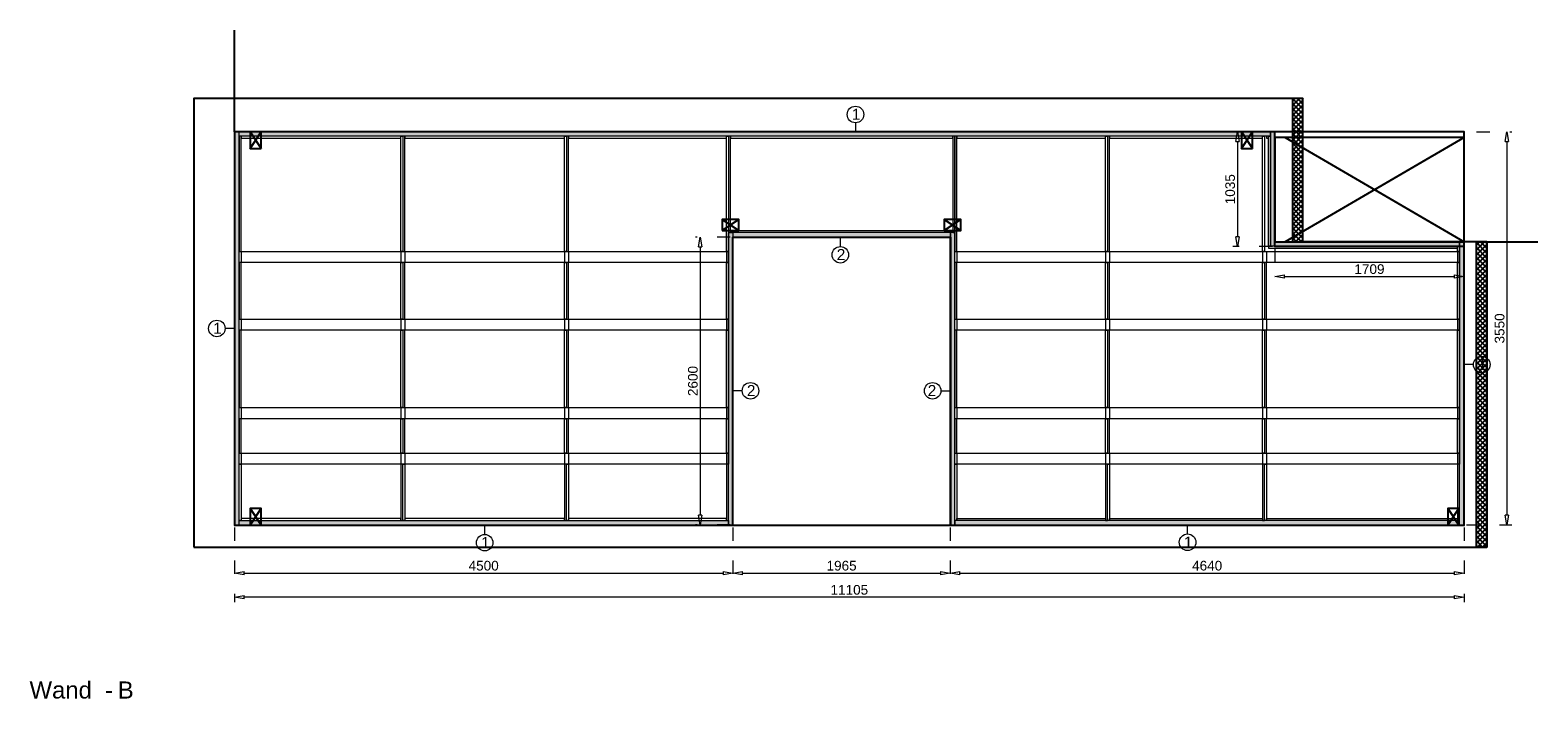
# Model space of a CAD drawing. Header units: millimetres. Extents: x 0 to 331873, y -101826 to 236919.
# Tile 14 of 57: x 166052 to 179670, y -25347 to -19309. Entities that reach past the tile are written whole.
import ezdxf

# ---------------------------------------------------------------- set-up
doc = ezdxf.new("R2010")
doc.units = ezdxf.units.MM
doc.header["$LTSCALE"] = 10
doc.linetypes.add('ACAD_ISO03W100', pattern=[30, 12, -18])
doc.linetypes.add('HIDDEN2', pattern=[0.1875, 0.125, -0.0625])
for name, color, linetype in [('$ symbolen', 8, 'Continuous'), ('40-h', 221, 'Continuous'), ('^ Bwkundig-bestaand', 250, 'Continuous'), ('DIM-DIM', 7, 'Continuous')]:
    doc.layers.add(name, color=color, linetype=linetype)
for name, color, linetype, lineweight in [('25-Staal-B', 150, 'Continuous', 25), ('40x120', 6, 'Continuous', 0), ('^ 0-Hout', 86, 'Continuous', 0), ('^ 0-Staal', 50, 'Continuous', 0), ('^ 0-Staal-txt', 7, 'Continuous', 0), ('s-horizontaal', 122, 'Continuous', 0)]:
    doc.layers.add(name, color=color, linetype=linetype, lineweight=lineweight)
doc.layers.add('omtrekwand', color=3, linetype='Continuous', plot=False)
doc.styles.add('Arial', font='arial.ttf')
doc.styles.get("Standard").update_dxf_attribs({"font": 'arial.ttf'})
doc.dimstyles.new('dim-11', dxfattribs={"dimscale": 35, "dimtxt": 2.5, "dimasz": 2.5, "dimexe": 1.25, "dimexo": 0.625, "dimtad": 1, "dimdec": 0, "dimtxsty": 'Arial', "dimblk": 'CLOSEDBLANK', "dimcen": 3, "dimclrd": 252, "dimclre": 252, "dimclrt": 7, "dimadec": 0, "dimazin": 0, "dimtfac": 1, "dimtdec": 0, "dimtmove": 0, "dimatfit": 3, "dimldrblk": 'CLOSEDBLANK', "dimfxl": 1, "dimlwd": 0, "dimlwe": 0, "dimarcsym": 0})
pattern_1 = [(45, (912.24, 0), (-22.4506403, 22.4506403), []), (135, (912.24, 0), (-22.4506403, -22.4506403), [])]

# ---------------------------------------------------------------- blocks, each defined once
blk = doc.blocks.new('kabeldoorvoer')
at = {"layer": '$ symbolen'}
blk.add_lwpolyline([(-150, 0), (0, 0), (0, 100), (-150, 100)], close=True, dxfattribs=at)
blk.add_lwpolyline([(-150, 100), (0, 0), (0, 100), (-150, 0)], dxfattribs=at)
blk = doc.blocks.new('staal_01')
at = {"layer": '^ 0-Staal'}
blk.add_lwpolyline([(0, 82), (0, 0)], dxfattribs=at)
blk.add_circle((0, 157), 74.7, dxfattribs=at)
at = {"layer": '^ 0-Staal', "insert": (-33, 209), "char_height": 100, "attachment_point": 1}
blk.add_mtext_dynamic_manual_height_columns('1', width=136.03, gutter_width=12.5, heights=[0], dxfattribs=at)
blk = doc.blocks.new('staal_01_onder')
at = {"layer": '^ 0-Staal'}
blk.add_lwpolyline([(157857, 52616), (157857, 52699)], dxfattribs=at)
blk.add_circle((157857, 52542), 74.7, dxfattribs=at)
at = {"layer": '^ 0-Staal', "insert": (157824, 52593), "char_height": 100, "attachment_point": 1}
blk.add_mtext_dynamic_manual_height_columns('1', width=136.03, gutter_width=12.5, heights=[0], dxfattribs=at)
blk = doc.blocks.new('staal_02_rechts')
at = {"layer": '^ 0-Staal'}
blk.add_lwpolyline([(82, 0), (0, 0)], dxfattribs=at)
blk.add_circle((157, 0), 74.7, dxfattribs=at)
at = {"layer": '^ 0-Staal', "insert": (124, 52), "char_height": 100, "attachment_point": 1}
blk.add_mtext_dynamic_manual_height_columns('2', width=136.03, gutter_width=12.5, heights=[0], dxfattribs=at)
blk = doc.blocks.new('staal_02_links')
at = {"layer": '^ 0-Staal'}
blk.add_lwpolyline([(-82, 0), (0, 0)], dxfattribs=at)
blk.add_circle((-157, 0), 74.7, dxfattribs=at)
at = {"layer": '^ 0-Staal', "insert": (-124, 52), "char_height": 100, "attachment_point": 3}
blk.add_mtext_dynamic_manual_height_columns('2', width=136.03, gutter_width=12.5, heights=[0], dxfattribs=at)
blk = doc.blocks.new('staal_02_onder')
at = {"layer": '^ 0-Staal'}
blk.add_lwpolyline([(0, -82), (0, 0)], dxfattribs=at)
blk.add_circle((0, -157), 74.7, dxfattribs=at)
at = {"layer": '^ 0-Staal', "insert": (-33, -105), "char_height": 100, "attachment_point": 1}
blk.add_mtext_dynamic_manual_height_columns('2', width=136.03, gutter_width=12.5, heights=[0], dxfattribs=at)
blk = doc.blocks.new('staal_01_links')
at = {"layer": '^ 0-Staal'}
blk.add_lwpolyline([(0, 0), (-82, 0)], dxfattribs=at)
blk.add_circle((-157, 0), 74.7, dxfattribs=at)
at = {"layer": '^ 0-Staal', "insert": (-190, 52), "char_height": 100, "attachment_point": 1}
blk.add_mtext_dynamic_manual_height_columns('1', width=136.03, gutter_width=12.5, heights=[0], dxfattribs=at)
blk = doc.blocks.new('staal_01_rechts')
at = {"layer": '^ 0-Staal'}
blk.add_lwpolyline([(82, 0), (0, 0)], dxfattribs=at)
blk.add_circle((157, 0), 74.7, dxfattribs=at)
at = {"layer": '^ 0-Staal', "insert": (124, 52), "char_height": 100, "attachment_point": 1}
blk.add_mtext_dynamic_manual_height_columns('1', width=136.03, gutter_width=12.5, heights=[0], dxfattribs=at)
blk = doc.blocks.new('_ClosedBlank')
at = {"color": 0, "linetype": 'ByBlock', "lineweight": -2}
for p, q in [((-1, 0.17), (0, 0)), ((-1, 0.17), (-1, -0.17)), ((0, 0), (-1, -0.17))]:
    blk.add_line(p, q, dxfattribs=at)
blk = doc.blocks.new('*D1070')
at = {"layer": 'Defpoints', "color": 0, "transparency": 16777216}
for p in [(200569, -48985), (205069, -48985), (205069, -49419)]:
    blk.add_point(p, dxfattribs=at)
at = {"layer": 'DIM-DIM', "color": 252, "linetype": 'ACAD_ISO03W100', "lineweight": 0, "transparency": 16777216}
for p, q in [((200569, -49007), (200569, -49463)), ((205069, -49007), (205069, -49463))]:
    blk.add_line(p, q, dxfattribs=at)
at = {"layer": 'DIM-DIM', "color": 252, "lineweight": 0, "transparency": 16777216}
blk.add_line((200657, -49419), (204982, -49419), dxfattribs=at)
at = {"layer": 'DIM-DIM', "color": 252, "lineweight": 0, "transparency": 16777216, "xscale": 87.5, "yscale": 87.5, "zscale": 87.5, "rotation": 180}
blk.add_blockref('_ClosedBlank', (200569, -49419), dxfattribs=at)
at = {"layer": 'DIM-DIM', "color": 252, "lineweight": 0, "transparency": 16777216, "xscale": 87.5, "yscale": 87.5, "zscale": 87.5}
blk.add_blockref('_ClosedBlank', (205069, -49419), dxfattribs=at)
at = {"layer": 'DIM-DIM', "color": 7, "transparency": 16777216, "insert": (202819, -49353), "char_height": 87.5, "attachment_point": 5, "style": 'Arial'}
blk.add_mtext('4500', dxfattribs=at)
blk = doc.blocks.new('*D1071')
at = {"layer": 'Defpoints', "color": 0, "transparency": 16777216}
for p in [(205069, -48985), (207034, -48985), (207034, -49419)]:
    blk.add_point(p, dxfattribs=at)
at = {"layer": 'DIM-DIM', "color": 252, "linetype": 'ACAD_ISO03W100', "lineweight": 0, "transparency": 16777216}
for p, q in [((205069, -49007), (205069, -49463)), ((207034, -49007), (207034, -49463))]:
    blk.add_line(p, q, dxfattribs=at)
at = {"layer": 'DIM-DIM', "color": 252, "lineweight": 0, "transparency": 16777216}
blk.add_line((205157, -49419), (206947, -49419), dxfattribs=at)
at = {"layer": 'DIM-DIM', "color": 252, "lineweight": 0, "transparency": 16777216, "xscale": 87.5, "yscale": 87.5, "zscale": 87.5, "rotation": 180}
blk.add_blockref('_ClosedBlank', (205069, -49419), dxfattribs=at)
at = {"layer": 'DIM-DIM', "color": 252, "lineweight": 0, "transparency": 16777216, "xscale": 87.5, "yscale": 87.5, "zscale": 87.5}
blk.add_blockref('_ClosedBlank', (207034, -49419), dxfattribs=at)
at = {"layer": 'DIM-DIM', "color": 7, "transparency": 16777216, "insert": (206052, -49353), "char_height": 87.5, "attachment_point": 5, "style": 'Arial'}
blk.add_mtext('1965', dxfattribs=at)
blk = doc.blocks.new('*D1072')
at = {"layer": 'Defpoints', "color": 0, "transparency": 16777216}
for p in [(207034, -48985), (211674, -48985), (211674, -49419)]:
    blk.add_point(p, dxfattribs=at)
at = {"layer": 'DIM-DIM', "color": 252, "linetype": 'ACAD_ISO03W100', "lineweight": 0, "transparency": 16777216}
for p, q in [((207034, -49007), (207034, -49463)), ((211674, -49007), (211674, -49463))]:
    blk.add_line(p, q, dxfattribs=at)
at = {"layer": 'DIM-DIM', "color": 252, "lineweight": 0, "transparency": 16777216}
blk.add_line((207122, -49419), (211587, -49419), dxfattribs=at)
at = {"layer": 'DIM-DIM', "color": 252, "lineweight": 0, "transparency": 16777216, "xscale": 87.5, "yscale": 87.5, "zscale": 87.5, "rotation": 180}
blk.add_blockref('_ClosedBlank', (207034, -49419), dxfattribs=at)
at = {"layer": 'DIM-DIM', "color": 252, "lineweight": 0, "transparency": 16777216, "xscale": 87.5, "yscale": 87.5, "zscale": 87.5}
blk.add_blockref('_ClosedBlank', (211674, -49419), dxfattribs=at)
at = {"layer": 'DIM-DIM', "color": 7, "transparency": 16777216, "insert": (209354, -49353), "char_height": 87.5, "attachment_point": 5, "style": 'Arial'}
blk.add_mtext('4640', dxfattribs=at)
blk = doc.blocks.new('*D1073')
at = {"layer": 'Defpoints', "color": 0, "transparency": 16777216}
for p in [(200569, -48985), (211674, -48985), (200569, -49638)]:
    blk.add_point(p, dxfattribs=at)
at = {"layer": 'DIM-DIM', "color": 252, "linetype": 'ACAD_ISO03W100', "lineweight": 0, "transparency": 16777216}
for p, q in [((200569, -49007), (200569, -49681)), ((211674, -49007), (211674, -49681))]:
    blk.add_line(p, q, dxfattribs=at)
at = {"layer": 'DIM-DIM', "color": 252, "lineweight": 0, "transparency": 16777216}
blk.add_line((211587, -49638), (200657, -49638), dxfattribs=at)
at = {"layer": 'DIM-DIM', "color": 252, "lineweight": 0, "transparency": 16777216, "xscale": 87.5, "yscale": 87.5, "zscale": 87.5, "rotation": 180}
blk.add_blockref('_ClosedBlank', (200569, -49638), dxfattribs=at)
at = {"layer": 'DIM-DIM', "color": 252, "lineweight": 0, "transparency": 16777216, "xscale": 87.5, "yscale": 87.5, "zscale": 87.5}
blk.add_blockref('_ClosedBlank', (211674, -49638), dxfattribs=at)
at = {"layer": 'DIM-DIM', "color": 7, "transparency": 16777216, "insert": (206122, -49571), "char_height": 87.5, "attachment_point": 5, "style": 'Arial'}
blk.add_mtext('11105', dxfattribs=at)
blk = doc.blocks.new('*D1074')
at = {"layer": 'Defpoints', "color": 0, "transparency": 16777216}
for p in [(205069, -46385), (204775, -48985), (205069, -48985)]:
    blk.add_point(p, dxfattribs=at)
at = {"layer": 'DIM-DIM', "color": 252, "linetype": 'ACAD_ISO03W100', "lineweight": 0, "transparency": 16777216}
for p, q in [((205047, -46385), (204732, -46385)), ((205047, -48985), (204732, -48985))]:
    blk.add_line(p, q, dxfattribs=at)
at = {"layer": 'DIM-DIM', "color": 252, "lineweight": 0, "transparency": 16777216}
blk.add_line((204775, -46473), (204775, -48898), dxfattribs=at)
at = {"layer": 'DIM-DIM', "color": 252, "lineweight": 0, "transparency": 16777216, "xscale": 87.5, "yscale": 87.5, "zscale": 87.5}
for p, rotation in [((204775, -46385), 90), ((204775, -48985), 270)]:
    blk.add_blockref('_ClosedBlank', p, dxfattribs=dict(at, rotation=rotation))
at = {"layer": 'DIM-DIM', "color": 7, "transparency": 16777216, "insert": (204709, -47685), "char_height": 87.5, "attachment_point": 5, "rotation": 90, "style": 'Arial'}
blk.add_mtext('2600', dxfattribs=at)
blk = doc.blocks.new('*D1189')
at = {"layer": 'Defpoints', "color": 0, "transparency": 16777216}
for p in [(209965, -45435), (209628, -46470), (209965, -46470)]:
    blk.add_point(p, dxfattribs=at)
at = {"layer": 'DIM-DIM', "color": 252, "linetype": 'ACAD_ISO03W100', "lineweight": 0, "transparency": 16777216}
for p, q in [((209943, -45435), (209585, -45435)), ((209943, -46470), (209585, -46470))]:
    blk.add_line(p, q, dxfattribs=at)
at = {"layer": 'DIM-DIM', "color": 252, "lineweight": 0, "transparency": 16777216}
blk.add_line((209628, -45523), (209628, -46383), dxfattribs=at)
at = {"layer": 'DIM-DIM', "color": 252, "lineweight": 0, "transparency": 16777216, "xscale": 87.5, "yscale": 87.5, "zscale": 87.5}
for p, rotation in [((209628, -45435), 90), ((209628, -46470), 270)]:
    blk.add_blockref('_ClosedBlank', p, dxfattribs=dict(at, rotation=rotation))
at = {"layer": 'DIM-DIM', "color": 7, "transparency": 16777216, "insert": (209562, -45953), "char_height": 87.5, "attachment_point": 5, "rotation": 90, "style": 'Arial'}
blk.add_mtext('1035', dxfattribs=at)
blk = doc.blocks.new('*D1190')
at = {"layer": 'Defpoints', "color": 0, "transparency": 16777216}
for p in [(209965, -46470), (211674, -46470), (211674, -46742)]:
    blk.add_point(p, dxfattribs=at)
at = {"layer": 'DIM-DIM', "color": 252, "linetype": 'ACAD_ISO03W100', "lineweight": 0, "transparency": 16777216}
for p, q in [((209965, -46492), (209965, -46786)), ((211674, -46492), (211674, -46786))]:
    blk.add_line(p, q, dxfattribs=at)
at = {"layer": 'DIM-DIM', "color": 252, "lineweight": 0, "transparency": 16777216}
blk.add_line((210053, -46742), (211587, -46742), dxfattribs=at)
at = {"layer": 'DIM-DIM', "color": 252, "lineweight": 0, "transparency": 16777216, "xscale": 87.5, "yscale": 87.5, "zscale": 87.5, "rotation": 180}
blk.add_blockref('_ClosedBlank', (209965, -46742), dxfattribs=at)
at = {"layer": 'DIM-DIM', "color": 252, "lineweight": 0, "transparency": 16777216, "xscale": 87.5, "yscale": 87.5, "zscale": 87.5}
blk.add_blockref('_ClosedBlank', (211674, -46742), dxfattribs=at)
at = {"layer": 'DIM-DIM', "color": 7, "transparency": 16777216, "insert": (210820, -46675), "char_height": 87.5, "attachment_point": 5, "style": 'Arial'}
blk.add_mtext('1709', dxfattribs=at)
blk = doc.blocks.new('*D1191')
at = {"layer": 'Defpoints', "color": 0, "transparency": 16777216}
for p in [(209965, -45435), (211674, -48985), (212062, -48985)]:
    blk.add_point(p, dxfattribs=at)
at = {"layer": 'DIM-DIM', "color": 252, "linetype": 'ACAD_ISO03W100', "lineweight": 0, "transparency": 16777216}
for p, q in [((209987, -45435), (212106, -45435)), ((211696, -48985), (212106, -48985))]:
    blk.add_line(p, q, dxfattribs=at)
at = {"layer": 'DIM-DIM', "color": 252, "lineweight": 0, "transparency": 16777216}
blk.add_line((212062, -45523), (212062, -48898), dxfattribs=at)
at = {"layer": 'DIM-DIM', "color": 252, "lineweight": 0, "transparency": 16777216, "xscale": 87.5, "yscale": 87.5, "zscale": 87.5}
for p, rotation in [((212062, -45435), 90), ((212062, -48985), 270)]:
    blk.add_blockref('_ClosedBlank', p, dxfattribs=dict(at, rotation=rotation))
at = {"layer": 'DIM-DIM', "color": 7, "transparency": 16777216, "insert": (211996, -47210), "char_height": 87.5, "attachment_point": 5, "rotation": 90, "style": 'Arial'}
blk.add_mtext('3550', dxfattribs=at)
blk = doc.blocks.new('5b')
at = {"layer": '25-Staal-B'}
blk.add_lwpolyline([(200569.2, -48985.3), (205069.2, -48985.3), (205069.2, -46385.3), (207034.2, -46385.3), (207034.2, -48985.3), (211674.2, -48985.3), (211674.2, -46470.3), (209965.2, -46470.3), (209965.2, -45435.3), (200569.2, -45435.3)], close=True, dxfattribs=at)
at = {"layer": '^ 0-Staal-txt', "lineweight": 0, "style": 'Arial'}
for s, height, p in [('Wand  - ', 154.21, (198717.2, -50552.1)), ('B', 154.2, (199514.3, -50552.1))]:
    blk.add_text(s, height=height, dxfattribs=at).set_placement(p)
at = {"layer": 'DIM-DIM'}
for base, p1, p2, picture, middle in [((209628.4, -46470.3), (209965.2, -45435.3), (209965.2, -46470.3), '*D1189', (209561.8, -45952.8)), ((212062.1, -48985.3), (209965.2, -45435.3), (211674.2, -48985.3), '*D1191', (211995.5, -47210.3)), ((204775.4, -48985.3), (205069.2, -46385.3), (205069.2, -48985.3), '*D1074', (204708.8, -47685.3))]:
    dim = blk.add_linear_dim(base=base, p1=p1, p2=p2, angle=90, dimstyle='dim-11', dxfattribs=at)
    dim.commit()
    dim.dimension.update_dxf_attribs({"geometry": picture, "text_midpoint": middle})
for base, p1, p2, picture, middle in [((211674.2, -46742), (209965.2, -46470.3), (211674.2, -46470.3), '*D1190', (210819.7, -46675.5)), ((205069.2, -49419.5), (200569.2, -48985.3), (205069.2, -48985.3), '*D1070', (202819.2, -49352.9)), ((200569.2, -49637.7), (211674.2, -48985.3), (200569.2, -48985.3), '*D1073', (206121.7, -49571.1)), ((207034.2, -49419.5), (205069.2, -48985.3), (207034.2, -48985.3), '*D1071', (206051.7, -49352.9)), ((211674.2, -49419.5), (207034.2, -48985.3), (211674.2, -48985.3), '*D1072', (209354.2, -49352.9))]:
    dim = blk.add_linear_dim(base=base, p1=p1, p2=p2, dimstyle='dim-11', dxfattribs=at)
    dim.commit()
    dim.dimension.update_dxf_attribs({"geometry": picture, "text_midpoint": middle})

msp = doc.modelspace()

# ---------------------------------------------------------------- hatches: boundary and pattern name
at = {"layer": '40-h'}
h = msp.add_hatch(dxfattribs=at)
h.set_pattern_fill('DOTS', color=256)
h.paths.add_polyline_path([(178963.53, -21259.69), (177294.53, -21259.69), (177294.53, -21219.69), (178963.53, -21219.69)])
h.paths.add_polyline_path([(179003.53, -23777.69), (178963.53, -23777.69), (178963.53, -21219.69), (179003.53, -21219.69)])
h.paths.add_polyline_path([(178963.53, -23737.69), (174403.53, -23737.69), (174403.53, -23777.69), (178963.53, -23777.69)])
h.paths.add_polyline_path([(174363.53, -21137.69), (172398.53, -21137.69), (172398.53, -21177.69), (174363.53, -21177.69)])
h.paths.add_polyline_path([(177294.53, -21259.69), (177254.53, -21259.69), (177254.53, -20227.69), (177294.53, -20227.69)])
h.paths.add_polyline_path([(172358.53, -23777.69), (167938.53, -23777.69), (167938.53, -23737.69), (172358.53, -23737.69)])
h.paths.add_polyline_path([(177254.53, -20267.69), (167938.53, -20267.69), (167938.53, -20227.69), (177254.53, -20227.69)])
h.paths.add_polyline_path([(172398.53, -23777.69), (172358.53, -23777.69), (172358.53, -21137.69), (172398.53, -21137.69)])
h.paths.add_polyline_path([(174363.53, -23777.69), (174403.53, -23777.69), (174403.53, -21137.69), (174363.53, -21137.69)])
h.paths.add_polyline_path([(167898.53, -23777.69), (167938.53, -23777.69), (167938.53, -20227.69), (167898.53, -20227.69)])
h = msp.add_hatch(dxfattribs=at)
h.set_pattern_fill('DOTS', color=256)
h.paths.add_polyline_path([(177254.53, -20267.69), (167938.53, -20267.69), (167938.53, -20227.69), (177254.53, -20227.69)])
h.paths.add_polyline_path([(174363.53, -21137.69), (172398.53, -21137.69), (172398.53, -21177.69), (174363.53, -21177.69)])
h.paths.add_polyline_path([(174363.53, -23777.69), (174403.53, -23777.69), (174403.53, -21137.69), (174363.53, -21137.69)])
h.paths.add_polyline_path([(177294.53, -21259.69), (177254.53, -21259.69), (177254.53, -20227.69), (177294.53, -20227.69)])
h.paths.add_polyline_path([(178963.53, -21259.69), (177294.53, -21259.69), (177294.53, -21219.69), (178963.53, -21219.69)])
h.paths.add_polyline_path([(179003.53, -23777.69), (178963.53, -23777.69), (178963.53, -21219.69), (179003.53, -21219.69)])
h.paths.add_polyline_path([(178963.53, -23737.69), (174403.53, -23737.69), (174403.53, -23777.69), (178963.53, -23777.69)])
h.paths.add_polyline_path([(172398.53, -23777.69), (172358.53, -23777.69), (172358.53, -21137.69), (172398.53, -21137.69)])
h.paths.add_polyline_path([(172358.53, -23777.69), (167938.53, -23777.69), (167938.53, -23737.69), (172358.53, -23737.69)])
h.paths.add_polyline_path([(167898.53, -23777.69), (167938.53, -23777.69), (167938.53, -20227.69), (167898.53, -20227.69)])
at = {"layer": '^ Bwkundig-bestaand'}
h = msp.add_hatch(dxfattribs=at)
h.set_pattern_fill('ANSI37', color=256, scale=10)
h.set_pattern_definition(pattern_1)
h.paths.add_polyline_path([(177454.86, -20227.69), (177548.86, -20227.69), (177548.86, -19927.69), (177454.86, -19927.69)])
h = msp.add_hatch(dxfattribs=at)
h.set_pattern_fill('ANSI37', color=256, scale=10)
h.set_pattern_definition(pattern_1)
h.paths.add_polyline_path([(177548.86, -20227.69), (177454.86, -20227.69), (177454.86, -20277.69), (177548.86, -20277.69)])
h = msp.add_hatch(dxfattribs=at)
h.set_pattern_fill('ANSI37', color=256, scale=10)
h.set_pattern_definition(pattern_1)
h.paths.add_polyline_path([(177548.86, -20277.69), (177454.86, -20277.69), (177454.86, -21219.69), (177548.86, -21219.69)])
h = msp.add_hatch(dxfattribs=at)
h.set_pattern_fill('ANSI37', color=256, scale=10)
h.set_pattern_definition(pattern_1)
h.paths.add_polyline_path([(179114.86, -21219.69), (179208.86, -21219.69), (179208.86, -23977.69), (179114.86, -23977.69)])

# ---------------------------------------------------------------- linework, layer by layer
at = {"layer": '$ symbolen'}
for points in [[(167898.53, -20227.69), (167898.53, -19309.23)], [(177388.53, -20277.69), (179003.53, -21219.69), (179003.53, -20277.69), (177388.53, -21219.69)]]:
    msp.add_lwpolyline(points, dxfattribs=at)
msp.add_lwpolyline([(177294.53, -21219.69), (179003.53, -21219.69), (179003.53, -20277.69), (177294.53, -20277.69)], close=True, dxfattribs=at)
at = {"layer": '40x120'}
for points in [[(167898.53, -23777.69), (167938.53, -23777.69), (167938.53, -20227.69), (167898.53, -20227.69)], [(167898.53, -23777.69), (167938.53, -23777.69), (167938.53, -20227.69), (167898.53, -20227.69)], [(177254.53, -20267.69), (167938.53, -20267.69), (167938.53, -20227.69), (177254.53, -20227.69)], [(177294.53, -21259.69), (177254.53, -21259.69), (177254.53, -20227.69), (177294.53, -20227.69)], [(172398.53, -23777.69), (172358.53, -23777.69), (172358.53, -21137.69), (172398.53, -21137.69)], [(172398.53, -23777.69), (172358.53, -23777.69), (172358.53, -21137.69), (172398.53, -21137.69)], [(174363.53, -21137.69), (172398.53, -21137.69), (172398.53, -21177.69), (174363.53, -21177.69)], [(174363.53, -23777.69), (174403.53, -23777.69), (174403.53, -21137.69), (174363.53, -21137.69)], [(178963.53, -21259.69), (177294.53, -21259.69), (177294.53, -21219.69), (178963.53, -21219.69)], [(179003.53, -23777.69), (178963.53, -23777.69), (178963.53, -21219.69), (179003.53, -21219.69)], [(179003.53, -23777.69), (178963.53, -23777.69), (178963.53, -21219.69), (179003.53, -21219.69)], [(172358.53, -23777.69), (167938.53, -23777.69), (167938.53, -23737.69), (172358.53, -23737.69)], [(178963.53, -23737.69), (174403.53, -23737.69), (174403.53, -23777.69), (178963.53, -23777.69)]]:
    msp.add_lwpolyline(points, close=True, dxfattribs=at)
at = {"layer": '^ 0-Hout'}
for points in [[(167938.53, -21307.69), (167956.53, -21307.69), (167956.53, -20267.69), (167938.53, -20267.69)], [(169400.2, -20285.69), (169400.2, -20267.69), (167956.53, -20267.69), (167956.53, -20285.69)], [(169418.2, -21307.69), (169400.2, -21307.69), (169400.2, -20267.69), (169418.2, -20267.69)], [(169418.2, -21307.69), (169436.2, -21307.69), (169436.2, -20267.69), (169418.2, -20267.69)], [(170879.86, -20285.69), (170879.86, -20267.69), (169436.2, -20267.69), (169436.2, -20285.69)], [(170897.86, -21307.69), (170879.86, -21307.69), (170879.86, -20267.69), (170897.86, -20267.69)], [(170897.86, -21307.69), (170915.86, -21307.69), (170915.86, -20267.69), (170897.86, -20267.69)], [(172340.53, -20285.69), (172340.53, -20267.69), (170915.86, -20267.69), (170915.86, -20285.69)], [(172358.53, -21307.69), (172340.53, -21307.69), (172340.53, -20267.69), (172358.53, -20267.69)], [(172358.53, -21137.69), (172376.53, -21137.69), (172376.53, -20267.69), (172358.53, -20267.69)], [(174385.53, -20285.69), (174385.53, -20267.69), (172376.53, -20267.69), (172376.53, -20285.69)], [(174403.53, -20267.69), (174385.53, -20267.69), (174385.53, -21137.69), (174403.53, -21137.69)], [(174403.53, -21307.69), (174421.53, -21307.69), (174421.53, -20267.69), (174403.53, -20267.69)], [(175764.11, -20285.69), (175764.11, -20267.69), (174421.53, -20267.69), (174421.53, -20285.69)], [(175782.11, -21307.69), (175764.11, -21307.69), (175764.11, -20267.69), (175782.11, -20267.69)], [(175782.11, -21307.69), (175800.11, -21307.69), (175800.11, -20267.69), (175782.11, -20267.69)], [(177183.36, -20285.69), (177183.36, -20267.69), (175800.11, -20267.69), (175800.11, -20285.69)], [(177201.36, -21307.69), (177183.36, -21307.69), (177183.36, -20267.69), (177201.36, -20267.69)], [(177236.53, -20285.69), (177236.53, -20267.69), (177219.36, -20267.69), (177219.36, -20285.69)], [(177254.53, -21259.69), (177236.53, -21259.69), (177236.53, -20267.69), (177254.53, -20267.69)], [(174385.53, -21119.69), (174385.53, -21137.69), (172376.53, -21137.69), (172376.53, -21119.69)], [(178945.53, -21277.69), (178945.53, -21259.69), (177236.53, -21259.69), (177236.53, -21277.69)], [(178963.53, -21307.69), (178945.53, -21307.69), (178945.53, -21259.69), (178963.53, -21259.69)], [(167938.53, -21917.69), (167956.53, -21917.69), (167956.53, -21407.69), (167938.53, -21407.69)], [(169418.2, -21917.69), (169400.2, -21917.69), (169400.2, -21407.69), (169418.2, -21407.69)], [(169418.2, -21917.69), (169436.2, -21917.69), (169436.2, -21407.69), (169418.2, -21407.69)], [(170897.86, -21917.69), (170879.86, -21917.69), (170879.86, -21407.69), (170897.86, -21407.69)], [(170897.86, -21917.69), (170915.86, -21917.69), (170915.86, -21407.69), (170897.86, -21407.69)], [(172358.53, -21917.69), (172340.53, -21917.69), (172340.53, -21407.69), (172358.53, -21407.69)], [(174403.53, -21917.69), (174421.53, -21917.69), (174421.53, -21407.69), (174403.53, -21407.69)], [(175782.11, -21917.69), (175764.11, -21917.69), (175764.11, -21407.69), (175782.11, -21407.69)], [(175782.11, -21917.69), (175800.11, -21917.69), (175800.11, -21407.69), (175782.11, -21407.69)], [(177201.36, -21917.69), (177183.36, -21917.69), (177183.36, -21407.69), (177201.36, -21407.69)], [(177201.36, -21917.69), (177219.36, -21917.69), (177219.36, -21407.69), (177201.36, -21407.69)], [(178963.53, -21917.69), (178945.53, -21917.69), (178945.53, -21407.69), (178963.53, -21407.69)], [(167938.53, -22717.69), (167956.53, -22717.69), (167956.53, -22017.69), (167938.53, -22017.69)], [(169418.2, -22717.69), (169400.2, -22717.69), (169400.2, -22017.69), (169418.2, -22017.69)], [(169418.2, -22717.69), (169436.2, -22717.69), (169436.2, -22017.69), (169418.2, -22017.69)], [(170897.86, -22717.69), (170879.86, -22717.69), (170879.86, -22017.69), (170897.86, -22017.69)], [(170897.86, -22717.69), (170915.86, -22717.69), (170915.86, -22017.69), (170897.86, -22017.69)], [(172358.53, -22717.69), (172340.53, -22717.69), (172340.53, -22017.69), (172358.53, -22017.69)], [(174403.53, -22717.69), (174421.53, -22717.69), (174421.53, -22017.69), (174403.53, -22017.69)], [(175782.11, -22717.69), (175764.11, -22717.69), (175764.11, -22017.69), (175782.11, -22017.69)], [(175782.11, -22717.69), (175800.11, -22717.69), (175800.11, -22017.69), (175782.11, -22017.69)], [(177201.36, -22717.69), (177183.36, -22717.69), (177183.36, -22017.69), (177201.36, -22017.69)], [(177201.36, -22717.69), (177219.36, -22717.69), (177219.36, -22017.69), (177201.36, -22017.69)], [(178963.53, -22717.69), (178945.53, -22717.69), (178945.53, -22017.69), (178963.53, -22017.69)], [(167938.53, -23127.69), (167956.53, -23127.69), (167956.53, -22817.69), (167938.53, -22817.69)], [(169418.2, -23127.69), (169400.2, -23127.69), (169400.2, -22817.69), (169418.2, -22817.69)], [(169418.2, -23127.69), (169436.2, -23127.69), (169436.2, -22817.69), (169418.2, -22817.69)], [(170897.86, -23127.69), (170879.86, -23127.69), (170879.86, -22817.69), (170897.86, -22817.69)], [(170897.86, -23127.69), (170915.86, -23127.69), (170915.86, -22817.69), (170897.86, -22817.69)], [(172358.53, -23127.69), (172340.53, -23127.69), (172340.53, -22817.69), (172358.53, -22817.69)], [(174403.53, -23127.69), (174421.53, -23127.69), (174421.53, -22817.69), (174403.53, -22817.69)], [(175782.11, -23127.69), (175764.11, -23127.69), (175764.11, -22817.69), (175782.11, -22817.69)], [(175782.11, -23127.69), (175800.11, -23127.69), (175800.11, -22817.69), (175782.11, -22817.69)], [(177201.36, -23127.69), (177183.36, -23127.69), (177183.36, -22817.69), (177201.36, -22817.69)], [(177201.36, -23127.69), (177219.36, -23127.69), (177219.36, -22817.69), (177201.36, -22817.69)], [(178963.53, -23127.69), (178945.53, -23127.69), (178945.53, -22817.69), (178963.53, -22817.69)], [(167938.53, -23227.69), (167956.53, -23227.69), (167956.53, -23737.69), (167938.53, -23737.69)], [(169418.2, -23227.69), (169400.2, -23227.69), (169400.2, -23737.69), (169418.2, -23737.69)], [(169418.2, -23227.69), (169436.2, -23227.69), (169436.2, -23737.69), (169418.2, -23737.69)], [(170897.86, -23227.69), (170879.86, -23227.69), (170879.86, -23737.69), (170897.86, -23737.69)], [(170897.86, -23227.69), (170915.86, -23227.69), (170915.86, -23737.69), (170897.86, -23737.69)], [(172358.53, -23227.69), (172340.53, -23227.69), (172340.53, -23737.69), (172358.53, -23737.69)], [(174403.53, -23227.69), (174421.53, -23227.69), (174421.53, -23737.69), (174403.53, -23737.69)], [(175782.11, -23227.69), (175764.11, -23227.69), (175764.11, -23737.69), (175782.11, -23737.69)], [(175782.11, -23227.69), (175800.11, -23227.69), (175800.11, -23737.69), (175782.11, -23737.69)], [(177201.36, -23227.69), (177183.36, -23227.69), (177183.36, -23737.69), (177201.36, -23737.69)], [(177201.36, -23227.69), (177219.36, -23227.69), (177219.36, -23737.69), (177201.36, -23737.69)], [(178963.53, -23227.69), (178945.53, -23227.69), (178945.53, -23737.69), (178963.53, -23737.69)], [(169400.2, -23737.69), (169400.2, -23719.69), (167956.53, -23719.69), (167956.53, -23737.69)], [(170879.86, -23737.69), (170879.86, -23719.69), (169436.2, -23719.69), (169436.2, -23737.69)], [(172340.53, -23737.69), (172340.53, -23719.69), (170915.86, -23719.69), (170915.86, -23737.69)], [(175764.11, -23719.69), (175764.11, -23737.69), (174421.53, -23737.69), (174421.53, -23719.69)], [(177183.36, -23719.69), (177183.36, -23737.69), (175800.11, -23737.69), (175800.11, -23719.69)], [(178945.53, -23719.69), (178945.53, -23737.69), (177219.36, -23737.69), (177219.36, -23719.69)]]:
    msp.add_lwpolyline(points, close=True, dxfattribs=at)
at = {"layer": '^ 0-Hout', "linetype": 'HIDDEN2'}
for points in [[(167956.53, -21307.69), (167956.53, -21407.69)], [(169400.2, -21307.69), (169400.2, -21407.69)], [(169436.2, -21307.69), (169436.2, -21407.69)], [(170879.86, -21307.69), (170879.86, -21407.69)], [(170915.86, -21307.69), (170915.86, -21407.69)], [(172340.53, -21307.69), (172340.53, -21407.69)], [(174421.53, -21307.69), (174421.53, -21407.69)], [(175764.11, -21307.69), (175764.11, -21407.69)], [(175800.11, -21307.69), (175800.11, -21407.69)], [(177183.36, -21307.69), (177183.36, -21407.69)], [(177219.36, -21307.69), (177219.36, -21407.69)], [(178945.53, -21307.69), (178945.53, -21407.69)], [(167956.53, -21917.69), (167956.53, -22017.69)], [(169400.2, -21917.69), (169400.2, -22017.69)], [(169436.2, -21917.69), (169436.2, -22017.69)], [(170879.86, -21917.69), (170879.86, -22017.69)], [(170915.86, -21917.69), (170915.86, -22017.69)], [(172340.53, -21917.69), (172340.53, -22017.69)], [(174421.53, -21917.69), (174421.53, -22017.69)], [(175764.11, -21917.69), (175764.11, -22017.69)], [(175800.11, -21917.69), (175800.11, -22017.69)], [(177183.36, -21917.69), (177183.36, -22017.69)], [(177219.36, -21917.69), (177219.36, -22017.69)], [(178945.53, -21917.69), (178945.53, -22017.69)], [(167956.53, -22717.69), (167956.53, -22817.69)], [(169400.2, -22717.69), (169400.2, -22817.69)], [(169436.2, -22717.69), (169436.2, -22817.69)], [(170879.86, -22717.69), (170879.86, -22817.69)], [(170915.86, -22717.69), (170915.86, -22817.69)], [(172340.53, -22717.69), (172340.53, -22817.69)], [(174421.53, -22717.69), (174421.53, -22817.69)], [(175764.11, -22717.69), (175764.11, -22817.69)], [(175800.11, -22717.69), (175800.11, -22817.69)], [(177183.36, -22717.69), (177183.36, -22817.69)], [(177219.36, -22717.69), (177219.36, -22817.69)], [(178945.53, -22717.69), (178945.53, -22817.69)], [(167956.53, -23127.69), (167956.53, -23227.69)], [(169400.2, -23127.69), (169400.2, -23227.69)], [(169436.2, -23127.69), (169436.2, -23227.69)], [(170879.86, -23127.69), (170879.86, -23227.69)], [(170915.86, -23127.69), (170915.86, -23227.69)], [(172340.53, -23127.69), (172340.53, -23227.69)], [(174421.53, -23127.69), (174421.53, -23227.69)], [(175764.11, -23127.69), (175764.11, -23227.69)], [(175800.11, -23127.69), (175800.11, -23227.69)], [(177183.36, -23127.69), (177183.36, -23227.69)], [(177219.36, -23127.69), (177219.36, -23227.69)], [(178945.53, -23127.69), (178945.53, -23227.69)]]:
    msp.add_lwpolyline(points, dxfattribs=at)
at = {"layer": '^ 0-Staal'}
for points in [[(167895.53, -23780.69), (167898.53, -23780.69), (167898.53, -20224.69), (167895.53, -20224.69)], [(167898.53, -20224.69), (177294.53, -20224.69), (177294.53, -20227.69), (167898.53, -20227.69)], [(172398.53, -21177.69), (174363.53, -21177.69), (174363.53, -21180.69), (172398.53, -21180.69)], [(172398.53, -23780.69), (172401.53, -23780.69), (172401.53, -21180.69), (172398.53, -21180.69)], [(174363.53, -23780.69), (174360.53, -23780.69), (174360.53, -21180.69), (174363.53, -21180.69)], [(179003.53, -23780.69), (179006.53, -23780.69), (179006.53, -21219.69), (179003.53, -21219.69)], [(167898.53, -23777.69), (172398.53, -23777.69), (172398.53, -23780.69), (167898.53, -23780.69)], [(179003.53, -23777.69), (174363.53, -23777.69), (174363.53, -23780.69), (179003.53, -23780.69)]]:
    msp.add_lwpolyline(points, close=True, dxfattribs=at)
at = {"layer": '^ Bwkundig-bestaand', "color": 253}
msp.add_lwpolyline([(167529.53, -23977.69), (179208.86, -23977.69), (179208.86, -21219.69), (177548.86, -21219.69), (177548.86, -19927.69), (167529.53, -19927.69)], close=True, dxfattribs=at)
at = {"layer": '^ Bwkundig-bestaand'}
for points in [[(177548.86, -19927.69), (177454.86, -19927.69), (177454.86, -21219.69), (177548.86, -21219.69)], [(179114.86, -21219.69), (179208.86, -21219.69), (179208.86, -23977.69), (179114.86, -23977.69)]]:
    msp.add_lwpolyline(points, close=True, dxfattribs=at)
at = {"layer": '^ Bwkundig-bestaand', "linetype": 'HIDDEN2'}
msp.add_lwpolyline([(179208.86, -21219.69), (179670.24, -21219.69)], dxfattribs=at)
at = {"layer": 'omtrekwand'}
msp.add_lwpolyline([(167898.53, -23777.69), (179003.53, -23777.69), (179003.53, -20227.69), (167898.53, -20227.69)], close=True, dxfattribs=at)
at = {"layer": 's-horizontaal'}
for points in [[(167938.53, -21307.69), (172358.53, -21307.69), (172358.53, -21407.69), (167938.53, -21407.69)], [(174403.53, -21307.69), (178963.53, -21307.69), (178963.53, -21407.69), (174403.53, -21407.69)], [(167938.53, -21917.69), (172358.53, -21917.69), (172358.53, -22017.69), (167938.53, -22017.69)], [(174403.53, -21917.69), (178963.53, -21917.69), (178963.53, -22017.69), (174403.53, -22017.69)], [(167938.53, -22717.69), (172358.53, -22717.69), (172358.53, -22817.69), (167938.53, -22817.69)], [(174403.53, -22717.69), (178963.53, -22717.69), (178963.53, -22817.69), (174403.53, -22817.69)], [(167938.53, -23127.69), (172358.53, -23127.69), (172358.53, -23227.69), (167938.53, -23227.69)], [(174403.53, -23127.69), (178963.53, -23127.69), (178963.53, -23227.69), (174403.53, -23227.69)]]:
    msp.add_lwpolyline(points, close=True, dxfattribs=at)

# ---------------------------------------------------------------- block references
at = {"layer": '$ symbolen', "rotation": 90}
for p in [(168138.53, -20227.69), (177092.02, -20227.69), (168138.53, -23627.69), (178956.86, -23627.69)]:
    msp.add_blockref('kabeldoorvoer', p, dxfattribs=at)
at = {"layer": '$ symbolen'}
for p in [(172453.53, -21119.69), (174458.53, -21119.69)]:
    msp.add_blockref('kabeldoorvoer', p, dxfattribs=at)
at = {"layer": '^ 0-Staal'}
for name, p in [('staal_01', (173506.7, -20227.69)), ('staal_02_onder', (173370.2, -21180.69)), ('staal_01_links', (167895.53, -22002.69)), ('staal_01_rechts', (179006.53, -22329.19)), ('staal_02_rechts', (172401.53, -22565.69)), ('staal_02_links', (174360.53, -22565.69)), ('staal_01_onder', (12300.73, -76479.21)), ('staal_01_onder', (18649.44, -76475.21))]:
    msp.add_blockref(name, p, dxfattribs=at)
at = {"layer": 'DIM-DIM'}
msp.add_blockref('5b', (-32670.69, 25207.59), dxfattribs=at)

doc.saveas('drawing.dxf')
